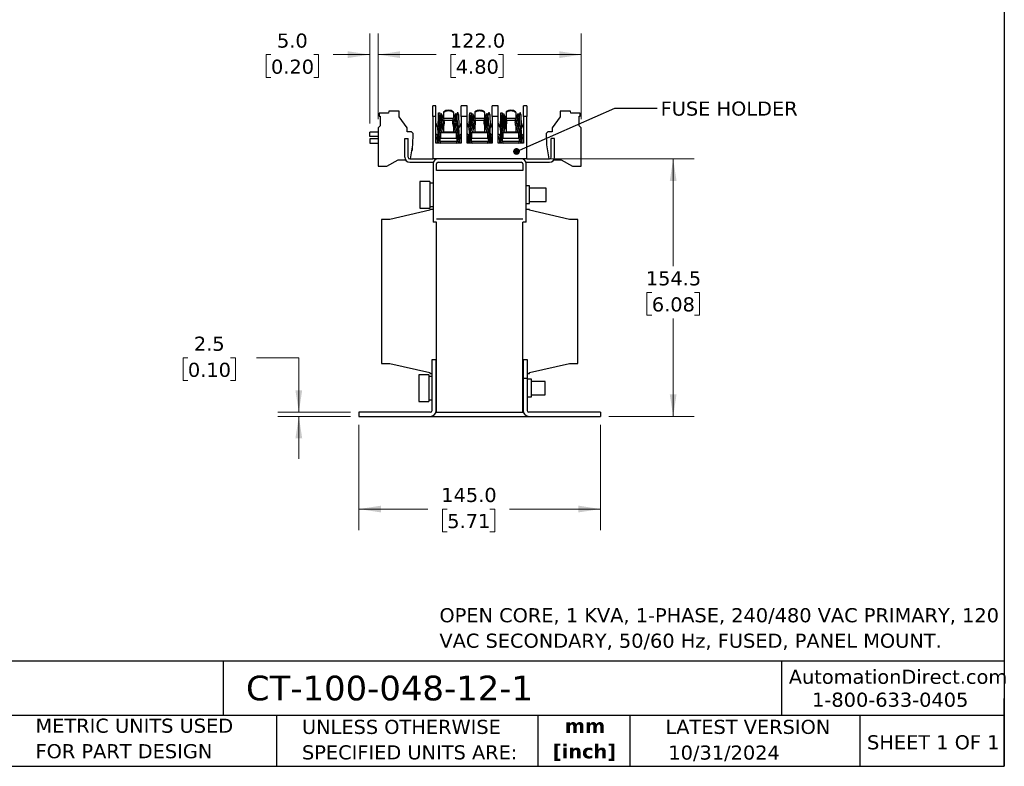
# Model space of a CAD drawing. Header units: millimetres. Extents: x 25 to 1092, y 25 to 838.
# Tile 13 of 20: x 501 to 1092, y 25 to 473. Entities that reach past the tile are written whole.
import ezdxf

# ---------------------------------------------------------------- set-up
doc = ezdxf.new("R2010")
doc.units = ezdxf.units.MM
doc.header["$LTSCALE"] = 4
doc.linetypes.add('SLD-Solid', pattern=[0])
doc.layers.add('TEXT', color=140, linetype='SLD-Solid', lineweight=25)
doc.styles.add('SLDTEXTSTYLE0', font='VERDANA.TTF')
doc.styles.add('SLDTEXTSTYLE1', font='VERDANAB.TTF')
doc.styles.get("Standard").update_dxf_attribs({"font": 'VERDANA.TTF'})
doc.dimstyles.new('SLDDIMSTYLE0', dxfattribs={"dimtxt": 8.632031, "dimasz": 13.208, "dimexe": 0, "dimexo": 0.0625, "dimgap": 2.158008, "dimtad": 0, "dimtih": 1, "dimtoh": 1, "dimrnd": 1e-09, "dimzin": 4, "dimdsep": 46, "dimtxsty": 'SLDTEXTSTYLE0', "dimsah": 1, "dimcen": 0.09, "dimadec": 0, "dimazin": 1, "dimtfac": 1, "dimtofl": 0, "dimtmove": 0, "dimatfit": 3, "dimfxl": 0, "dimfrac": 2, "dimtolj": 1, "dimtzin": 12, "dimarcsym": 0})
doc.dimstyles.new('SLDDIMSTYLE1', dxfattribs={"dimtxt": 8.632031, "dimasz": 13.208, "dimexe": 0, "dimexo": 0.0625, "dimgap": 2.158008, "dimtad": 0, "dimtih": 1, "dimtoh": 1, "dimrnd": 1e-09, "dimzin": 12, "dimdsep": 46, "dimtxsty": 'SLDTEXTSTYLE0', "dimsah": 1, "dimcen": 0.09, "dimadec": 0, "dimazin": 3, "dimtfac": 1, "dimtofl": 0, "dimtmove": 0, "dimatfit": 3, "dimfxl": 0, "dimfrac": 2, "dimtolj": 1, "dimtzin": 12, "dimarcsym": 0})
doc.dimstyles.new('SLDDIMSTYLE2', dxfattribs={"dimtxt": 8.632031, "dimasz": 13.208, "dimexe": 0, "dimexo": 0.0625, "dimgap": 2.158008, "dimtad": 0, "dimtih": 1, "dimtoh": 1, "dimrnd": 1e-09, "dimzin": 12, "dimdsep": 46, "dimtxsty": 'SLDTEXTSTYLE0', "dimsah": 1, "dimcen": 0.09, "dimadec": 0, "dimazin": 3, "dimtfac": 1, "dimtmove": 0, "dimatfit": 0, "dimfxl": 0, "dimfrac": 2, "dimtolj": 1, "dimtzin": 12, "dimarcsym": 0})
doc.dimstyles.new('SLDDIMSTYLE3', dxfattribs={"dimtxt": 8.632031, "dimasz": 13.208, "dimexe": 0, "dimexo": 0.0625, "dimgap": 2.158008, "dimtad": 0, "dimtih": 1, "dimtoh": 1, "dimrnd": 1e-09, "dimzin": 4, "dimdsep": 46, "dimtxsty": 'SLDTEXTSTYLE0', "dimsah": 1, "dimcen": 0.09, "dimadec": 0, "dimazin": 1, "dimtfac": 1, "dimtmove": 0, "dimatfit": 0, "dimfxl": 0, "dimfrac": 2, "dimtolj": 1, "dimtzin": 12, "dimarcsym": 0})
doc.dimstyles.new('SLDDIMSTYLE4', dxfattribs={"dimtxt": 0.18, "dimasz": 4.064, "dimexe": 0, "dimexo": 0.0625, "dimgap": 0, "dimtad": 0, "dimtih": 1, "dimtoh": 1, "dimdec": 0, "dimrnd": 1e-09, "dimzin": 0, "dimdsep": 46, "dimtxsty": 'Standard', "dimblk1": 'DOT', "dimblk2": 'DOT', "dimsah": 1, "dimcen": 0.09, "dimadec": 0, "dimazin": 0, "dimtfac": 4.064, "dimtdec": 0, "dimtofl": 0, "dimtmove": 0, "dimatfit": 3, "dimldrblk": 'DOT', "dimfxl": 0, "dimfrac": 2, "dimtolj": 1, "dimtzin": 0, "dimarcsym": 0})

# ---------------------------------------------------------------- blocks, each defined once
blk = doc.blocks.new('_D_3')
at = {"color": 7, "linetype": 'SLD-Solid', "lineweight": 0}
for p, q in [((704.65, 230.28), (704.65, 167.05)), ((849.65, 230.28), (849.65, 167.05)), ((704.65, 179.75), (745.97, 179.75)), ((757.67, 179.75), (754.77, 179.75)), ((754.77, 179.75), (754.77, 166.03)), ((783.32, 179.75), (786.22, 179.75)), ((786.22, 179.75), (786.22, 166.03)), ((849.65, 179.75), (795.02, 179.75)), ((754.77, 166.03), (757.67, 166.03)), ((786.22, 166.03), (783.32, 166.03))]:
    blk.add_line(p, q, dxfattribs=at)
at = {"color": 7, "linetype": 'SLD-Solid', "lineweight": 18}
for points in [[(704.65, 179.75), (717.86, 177.72), (717.86, 181.78)], [(849.65, 179.75), (836.45, 181.78), (836.45, 177.72)]]:
    blk.add_solid(points, dxfattribs=at)
at = {"color": 7, "linetype": 'SLD-Solid', "lineweight": 18, "char_height": 8.467, "attachment_point": 1, "style": 'SLDTEXTSTYLE0'}
for s, insert in [('145.0', (754.08, 192.44)), ('5.71', (757.67, 176.79))]:
    blk.add_mtext(s, dxfattribs=dict(at, insert=insert))
blk = doc.blocks.new('_D_4')
at = {"color": 7, "linetype": 'SLD-Solid', "lineweight": 0}
for p, q in [((601.92, 270.51), (599.02, 270.51)), ((599.02, 270.51), (599.02, 256.79)), ((627.57, 270.51), (630.47, 270.51)), ((630.47, 270.51), (630.47, 256.79)), ((643.14, 270.51), (668.54, 270.51)), ((668.54, 270.51), (668.54, 237.86)), ((599.02, 256.79), (601.92, 256.79)), ((630.47, 256.79), (627.57, 256.79)), ((699.57, 237.86), (655.84, 237.86)), ((699.57, 235.36), (655.84, 235.36)), ((668.54, 235.36), (668.54, 209.96))]:
    blk.add_line(p, q, dxfattribs=at)
at = {"color": 7, "linetype": 'SLD-Solid', "lineweight": 18}
for points in [[(668.54, 237.86), (670.57, 251.06), (666.5, 251.06)], [(668.54, 235.36), (666.5, 222.15), (670.57, 222.15)]]:
    blk.add_solid(points, dxfattribs=at)
at = {"color": 7, "linetype": 'SLD-Solid', "lineweight": 18, "char_height": 8.467, "attachment_point": 1, "style": 'SLDTEXTSTYLE0'}
for s, insert in [('2.5', (605.51, 283.19)), ('0.10', (601.92, 267.54))]:
    blk.add_mtext(s, dxfattribs=dict(at, insert=insert))
blk = doc.blocks.new('_D_5')
at = {"color": 7, "linetype": 'SLD-Solid', "lineweight": 0}
for p, q in [((807.23, 389.86), (906.04, 389.86)), ((893.34, 389.86), (893.34, 325.41)), ((880.52, 309.76), (877.62, 309.76)), ((877.62, 309.76), (877.62, 296.04)), ((906.17, 309.76), (909.06, 309.76)), ((909.06, 309.76), (909.06, 296.04)), ((877.62, 296.04), (880.52, 296.04)), ((909.06, 296.04), (906.17, 296.04)), ((893.34, 235.36), (893.34, 294.11)), ((854.73, 235.36), (906.04, 235.36))]:
    blk.add_line(p, q, dxfattribs=at)
at = {"color": 7, "linetype": 'SLD-Solid', "lineweight": 18}
for points in [[(893.34, 389.86), (891.31, 376.65), (895.37, 376.65)], [(893.34, 235.36), (895.37, 248.56), (891.31, 248.56)]]:
    blk.add_solid(points, dxfattribs=at)
at = {"color": 7, "linetype": 'SLD-Solid', "lineweight": 18, "char_height": 8.467, "attachment_point": 1, "style": 'SLDTEXTSTYLE0'}
for s, insert in [('154.5', (876.92, 322.44)), ('6.08', (880.52, 306.79))]:
    blk.add_mtext(s, dxfattribs=dict(at, insert=insert))
blk = doc.blocks.new('_D_6')
at = {"color": 7, "linetype": 'SLD-Solid', "lineweight": 0}
for p, q in [((716.15, 413.62), (716.15, 465.1)), ((838.15, 413.62), (838.15, 465.1)), ((716.15, 452.4), (751.1, 452.4)), ((762.8, 452.4), (759.9, 452.4)), ((759.9, 452.4), (759.9, 438.68)), ((788.45, 452.4), (791.35, 452.4)), ((791.35, 452.4), (791.35, 438.68)), ((838.15, 452.4), (800.15, 452.4)), ((759.9, 438.68), (762.8, 438.68)), ((791.35, 438.68), (788.45, 438.68))]:
    blk.add_line(p, q, dxfattribs=at)
at = {"color": 7, "linetype": 'SLD-Solid', "lineweight": 18}
for points in [[(716.15, 452.4), (729.36, 450.37), (729.36, 454.43)], [(838.15, 452.4), (824.95, 454.43), (824.95, 450.37)]]:
    blk.add_solid(points, dxfattribs=at)
at = {"color": 7, "linetype": 'SLD-Solid', "lineweight": 18, "char_height": 8.467, "attachment_point": 1, "style": 'SLDTEXTSTYLE0'}
for s, insert in [('122.0', (759.21, 465.08)), ('4.80', (762.8, 449.43))]:
    blk.add_mtext(s, dxfattribs=dict(at, insert=insert))
blk = doc.blocks.new('_D_7')
at = {"color": 7, "linetype": 'SLD-Solid', "lineweight": 0}
for p, q in [((711.15, 411.01), (711.15, 465.1)), ((716.15, 413.62), (716.15, 465.1)), ((651.83, 452.4), (648.93, 452.4)), ((648.93, 452.4), (648.93, 438.68)), ((677.48, 452.4), (680.38, 452.4)), ((680.38, 452.4), (680.38, 438.68)), ((711.15, 452.4), (689.18, 452.4)), ((716.15, 452.4), (741.55, 452.4)), ((648.93, 438.68), (651.83, 438.68)), ((680.38, 438.68), (677.48, 438.68))]:
    blk.add_line(p, q, dxfattribs=at)
at = {"color": 7, "linetype": 'SLD-Solid', "lineweight": 18}
for points in [[(711.15, 452.4), (697.95, 454.43), (697.95, 450.37)], [(716.15, 452.4), (729.36, 450.37), (729.36, 454.43)]]:
    blk.add_solid(points, dxfattribs=at)
at = {"color": 7, "linetype": 'SLD-Solid', "lineweight": 18, "char_height": 8.467, "attachment_point": 1, "style": 'SLDTEXTSTYLE0'}
for s, insert in [('5.0', (655.42, 465.08)), ('0.20', (651.83, 449.43))]:
    blk.add_mtext(s, dxfattribs=dict(at, insert=insert))
blk = doc.blocks.new('_Dot')
at = {"color": 0, "linetype": 'ByBlock', "lineweight": -2}
blk.add_line((-0.5, 0), (-1, 0), dxfattribs=at)
at = {"color": 0, "linetype": 'ByBlock', "const_width": 0.5}
blk.add_lwpolyline([(-0.25, 0, 1), (0.25, 0, 1)], format="xyb", close=True, dxfattribs=at)

msp = doc.modelspace()

# ---------------------------------------------------------------- linework, layer by layer
for p, q in [((750.845, 421.608), (748.965, 421.608)), ((748.965, 415.258), (748.965, 421.608)), ((750.845, 415.258), (750.845, 421.608)), ((769.585, 421.608), (765.983, 421.608)), ((765.983, 415.258), (765.983, 421.608)), ((769.585, 415.258), (769.585, 421.608)), ((788.325, 421.608), (784.723, 421.608)), ((784.723, 415.258), (784.723, 421.608)), ((788.325, 415.258), (788.325, 421.608)), ((805.493, 421.608), (803.463, 421.608)), ((803.463, 415.258), (803.463, 421.608)), ((805.493, 421.608), (805.493, 415.258)), ((716.758, 417.258), (716.758, 415.404)), ((722.404, 417.258), (716.758, 417.258)), ((716.758, 415.404), (717.354, 415.404)), ((717.354, 415.404), (717.354, 409.744)), ((722.633, 418.558), (722.404, 417.258)), ((728.804, 418.558), (722.633, 418.558)), ((728.804, 415.058), (728.804, 418.558)), ((733.654, 408.503), (728.804, 415.058)), ((750.845, 415.258), (748.965, 415.258)), ((748.965, 415.258), (748.965, 389.858)), ((750.845, 399.383), (750.845, 415.258)), ((752.165, 409.353), (752.386, 415.7)), ((752.512, 414.806), (752.352, 410.236)), ((752.386, 415.7), (752.446, 417.417)), ((752.386, 415.7), (752.512, 414.806)), ((753.199, 415.671), (752.386, 415.7)), ((752.446, 417.417), (753.259, 417.389)), ((752.512, 414.806), (753.011, 414.788)), ((752.851, 410.219), (753.011, 414.788)), ((753.199, 415.671), (752.977, 409.325)), ((753.011, 414.788), (753.199, 415.671)), ((753.259, 417.389), (753.199, 415.671)), ((753.751, 415.665), (753.23, 416.567)), ((753.239, 416.825), (753.824, 417.163)), ((753.824, 417.163), (754.454, 416.072)), ((753.959, 415.422), (754.657, 415.825)), ((755.493, 418.146), (755.493, 417.751)), ((755.493, 417.751), (755.493, 414.401)), ((755.534, 414.302), (761.294, 414.302)), ((761.335, 417.751), (761.335, 418.146)), ((761.335, 417.751), (761.335, 414.401)), ((762.171, 415.825), (762.868, 415.422)), ((762.373, 416.072), (763.003, 417.163)), ((763.003, 417.163), (763.642, 416.794)), ((763.077, 415.665), (763.613, 416.594)), ((763.726, 417.394), (763.6, 416.5)), ((763.6, 416.5), (764.412, 416.528)), ((763.846, 409.469), (763.6, 416.5)), ((764.225, 417.411), (763.726, 417.394)), ((764.412, 416.528), (764.225, 417.411)), ((764.412, 416.528), (764.658, 409.497)), ((765.983, 415.258), (765.983, 399.383)), ((769.585, 415.258), (765.983, 415.258)), ((769.585, 399.383), (769.585, 415.258)), ((770.905, 409.353), (771.126, 415.7)), ((771.252, 414.806), (771.092, 410.236)), ((771.126, 415.7), (771.186, 417.417)), ((771.126, 415.7), (771.252, 414.806)), ((771.939, 415.671), (771.126, 415.7)), ((771.186, 417.417), (771.999, 417.389)), ((771.252, 414.806), (771.751, 414.788)), ((771.591, 410.219), (771.751, 414.788)), ((771.939, 415.671), (771.717, 409.325)), ((771.751, 414.788), (771.939, 415.671)), ((771.999, 417.389), (771.939, 415.671)), ((772.491, 415.665), (771.97, 416.567)), ((771.979, 416.825), (772.564, 417.163)), ((772.564, 417.163), (773.194, 416.072)), ((772.699, 415.422), (773.397, 415.825)), ((774.233, 418.146), (774.233, 417.751)), ((774.233, 417.751), (774.233, 414.401)), ((774.274, 414.302), (780.034, 414.302)), ((780.075, 417.751), (780.075, 418.146)), ((780.075, 417.751), (780.075, 414.401)), ((780.911, 415.825), (781.608, 415.422)), ((781.113, 416.072), (781.743, 417.163)), ((781.743, 417.163), (782.382, 416.794)), ((781.817, 415.665), (782.353, 416.594)), ((782.466, 417.394), (782.34, 416.5)), ((782.34, 416.5), (783.152, 416.528)), ((782.586, 409.469), (782.34, 416.5)), ((782.965, 417.411), (782.466, 417.394)), ((783.152, 416.528), (782.965, 417.411)), ((783.152, 416.528), (783.398, 409.497)), ((784.723, 415.258), (784.723, 399.383)), ((788.325, 415.258), (784.723, 415.258)), ((788.325, 399.383), (788.325, 415.258)), ((789.645, 409.353), (789.866, 415.7)), ((789.992, 414.806), (789.832, 410.236)), ((789.866, 415.7), (789.926, 417.417)), ((789.866, 415.7), (789.992, 414.806)), ((790.679, 415.671), (789.866, 415.7)), ((789.926, 417.417), (790.739, 417.389)), ((789.992, 414.806), (790.491, 414.788)), ((790.331, 410.219), (790.491, 414.788)), ((790.679, 415.671), (790.457, 409.325)), ((790.491, 414.788), (790.679, 415.671)), ((790.739, 417.389), (790.679, 415.671)), ((791.231, 415.665), (790.71, 416.567)), ((790.719, 416.825), (791.304, 417.163)), ((791.304, 417.163), (791.934, 416.072)), ((791.439, 415.422), (792.137, 415.825)), ((792.973, 418.146), (792.973, 417.751)), ((792.973, 417.751), (792.973, 414.401)), ((793.014, 414.302), (798.774, 414.302)), ((798.815, 417.751), (798.815, 418.146)), ((798.815, 417.751), (798.815, 414.401)), ((799.651, 415.825), (800.348, 415.422)), ((799.853, 416.072), (800.483, 417.163)), ((800.483, 417.163), (801.122, 416.794)), ((800.557, 415.665), (801.093, 416.594)), ((801.206, 417.394), (801.08, 416.5)), ((801.08, 416.5), (801.892, 416.528)), ((801.326, 409.469), (801.08, 416.5)), ((801.705, 417.411), (801.206, 417.394)), ((801.892, 416.528), (801.705, 417.411)), ((801.892, 416.528), (802.138, 409.497)), ((803.463, 415.258), (803.463, 399.383)), ((805.493, 415.258), (803.463, 415.258)), ((805.493, 389.858), (805.493, 415.258)), ((825.504, 415.058), (820.654, 408.503)), ((825.504, 418.558), (825.504, 415.058)), ((831.675, 418.558), (825.504, 418.558)), ((831.904, 417.258), (831.675, 418.558)), ((837.55, 417.258), (831.904, 417.258)), ((836.954, 415.404), (837.55, 415.404)), ((836.954, 409.744), (836.954, 415.404)), ((837.55, 415.404), (837.55, 417.258)), ((717.354, 409.744), (716.154, 408.544)), ((716.154, 408.544), (716.154, 385.444)), ((733.654, 406.058), (733.654, 408.503)), ((752.112, 407.83), (752.165, 409.353)), ((752.352, 410.236), (752.165, 409.353)), ((752.165, 409.353), (752.977, 409.325)), ((752.851, 410.219), (752.352, 410.236)), ((752.977, 409.325), (752.851, 410.219)), ((752.977, 409.325), (752.924, 407.802)), ((752.989, 405.487), (753.994, 408.431)), ((754.756, 408.148), (753.819, 405.403)), ((754.018, 408.496), (753.994, 408.431)), ((754.756, 408.148), (754.79, 408.243)), ((754.79, 408.243), (755.512, 409.494)), ((755.493, 409.46), (755.493, 405.864)), ((760.911, 412.924), (755.917, 412.924)), ((761.315, 409.494), (762.043, 408.234)), ((761.335, 409.46), (761.335, 405.864)), ((763.009, 405.403), (762.043, 408.234)), ((762.812, 408.497), (763.839, 405.487)), ((764.658, 409.497), (763.846, 409.469)), ((763.846, 409.469), (764.128, 401.379)), ((764.941, 401.407), (764.658, 409.497)), ((770.852, 407.83), (770.905, 409.353)), ((771.092, 410.236), (770.905, 409.353)), ((770.905, 409.353), (771.717, 409.325)), ((771.591, 410.219), (771.092, 410.236)), ((771.717, 409.325), (771.591, 410.219)), ((771.717, 409.325), (771.664, 407.802)), ((771.729, 405.487), (772.734, 408.431)), ((773.496, 408.148), (772.559, 405.403)), ((772.758, 408.496), (772.734, 408.431)), ((773.496, 408.148), (773.53, 408.243)), ((773.53, 408.243), (774.252, 409.494)), ((774.233, 409.46), (774.233, 405.864)), ((779.651, 412.924), (774.657, 412.924)), ((780.055, 409.494), (780.783, 408.234)), ((780.075, 409.46), (780.075, 405.864)), ((781.749, 405.403), (780.783, 408.234)), ((780.877, 409.641), (780.868, 409.623)), ((781.552, 408.497), (782.579, 405.487)), ((783.398, 409.497), (782.586, 409.469)), ((782.586, 409.469), (782.868, 401.379)), ((783.681, 401.407), (783.398, 409.497)), ((789.592, 407.83), (789.645, 409.353)), ((789.832, 410.236), (789.645, 409.353)), ((789.645, 409.353), (790.457, 409.325)), ((790.331, 410.219), (789.832, 410.236)), ((790.457, 409.325), (790.331, 410.219)), ((790.457, 409.325), (790.404, 407.802)), ((790.469, 405.487), (791.474, 408.431)), ((792.236, 408.148), (791.299, 405.403)), ((791.498, 408.496), (791.474, 408.431)), ((792.236, 408.148), (792.27, 408.243)), ((792.27, 408.243), (792.992, 409.494)), ((792.973, 409.46), (792.973, 405.864)), ((798.391, 412.924), (793.397, 412.924)), ((798.795, 409.494), (799.523, 408.234)), ((798.815, 409.46), (798.815, 405.864)), ((800.489, 405.403), (799.523, 408.234)), ((799.617, 409.641), (799.608, 409.623)), ((800.292, 408.497), (801.319, 405.487)), ((802.138, 409.497), (801.326, 409.469)), ((801.326, 409.469), (801.608, 401.379)), ((802.421, 401.407), (802.138, 409.497)), ((803.463, 411.267), (802.925, 409.51)), ((820.654, 408.503), (820.654, 406.058)), ((838.154, 408.544), (836.954, 409.744)), ((838.154, 385.444), (838.154, 408.544)), ((711.154, 403.334), (711.154, 405.934)), ((716.154, 405.934), (711.154, 405.934)), ((716.154, 403.334), (711.154, 403.334)), ((736.154, 406.058), (733.654, 406.058)), ((737.137, 405.075), (736.154, 406.058)), ((737.017, 398.192), (737.137, 405.075)), ((751.275, 404.682), (750.845, 404.49)), ((751.646, 401.923), (750.845, 403.717)), ((751.275, 404.682), (751.949, 403.174)), ((752.085, 407.069), (751.887, 401.407)), ((752.085, 407.069), (752.112, 407.83)), ((752.897, 407.041), (752.085, 407.069)), ((752.924, 407.802), (752.112, 407.83)), ((752.7, 401.379), (752.897, 407.041)), ((752.787, 402.38), (752.726, 402.147)), ((753.588, 404.726), (752.787, 402.38)), ((752.826, 405.011), (752.989, 405.487)), ((752.924, 407.802), (752.897, 407.041)), ((752.989, 405.487), (753.588, 405.283)), ((753.194, 402.101), (753.194, 400.704)), ((753.194, 402.101), (753.205, 402.101)), ((763.623, 402.101), (753.205, 402.101)), ((753.205, 402.101), (753.205, 400.39)), ((753.588, 405.403), (753.588, 402.101)), ((763.24, 405.403), (753.588, 405.403)), ((754.105, 406.241), (754.225, 406.149)), ((755.507, 405.478), (754.111, 406.26)), ((754.225, 406.149), (754.229, 405.403)), ((761.335, 405.864), (755.493, 405.864)), ((755.493, 405.864), (755.493, 405.403)), ((762.716, 406.26), (761.321, 405.478)), ((761.335, 405.403), (761.335, 405.864)), ((762.603, 406.149), (762.599, 405.403)), ((762.603, 406.149), (762.723, 406.241)), ((763.24, 405.283), (763.839, 405.487)), ((763.24, 402.101), (763.24, 405.403)), ((764.04, 402.38), (763.24, 404.726)), ((763.623, 400.39), (763.623, 402.101)), ((763.839, 405.487), (764.001, 405.011)), ((765.572, 404.673), (764.881, 403.124)), ((765.983, 403.625), (765.223, 401.923)), ((765.572, 404.673), (765.983, 404.49)), ((770.015, 404.682), (769.585, 404.49)), ((770.386, 401.923), (769.585, 403.717)), ((770.015, 404.682), (770.689, 403.174)), ((770.825, 407.069), (770.627, 401.407)), ((770.825, 407.069), (770.852, 407.83)), ((771.637, 407.041), (770.825, 407.069)), ((771.664, 407.802), (770.852, 407.83)), ((771.44, 401.379), (771.637, 407.041)), ((771.527, 402.38), (771.466, 402.147)), ((772.328, 404.726), (771.527, 402.38)), ((771.566, 405.011), (771.729, 405.487)), ((771.664, 407.802), (771.637, 407.041)), ((771.729, 405.487), (772.328, 405.283)), ((771.934, 402.101), (771.934, 400.704)), ((771.934, 402.101), (771.945, 402.101)), ((771.945, 402.101), (771.945, 400.39)), ((782.363, 402.101), (771.945, 402.101)), ((772.328, 405.403), (772.328, 402.101)), ((781.98, 405.403), (772.328, 405.403)), ((772.846, 406.243), (772.965, 406.149)), ((774.247, 405.478), (772.851, 406.26)), ((772.965, 406.149), (772.969, 405.403)), ((780.075, 405.864), (774.233, 405.864)), ((774.233, 405.864), (774.233, 405.403)), ((781.456, 406.26), (780.061, 405.478)), ((780.075, 405.403), (780.075, 405.864)), ((781.343, 406.149), (781.339, 405.403)), ((781.343, 406.149), (781.463, 406.241)), ((781.98, 405.283), (782.579, 405.487)), ((781.98, 402.101), (781.98, 405.403)), ((782.78, 402.38), (781.98, 404.726)), ((782.363, 400.39), (782.363, 402.101)), ((782.579, 405.487), (782.741, 405.011)), ((783.621, 403.124), (784.312, 404.673)), ((784.723, 403.625), (783.963, 401.923)), ((784.723, 404.49), (784.312, 404.673)), ((788.755, 404.682), (788.325, 404.49)), ((789.126, 401.923), (788.325, 403.717)), ((788.755, 404.682), (789.429, 403.174)), ((789.565, 407.069), (789.367, 401.407)), ((789.565, 407.069), (789.592, 407.83)), ((790.377, 407.041), (789.565, 407.069)), ((790.404, 407.802), (789.592, 407.83)), ((790.18, 401.379), (790.377, 407.041)), ((790.267, 402.38), (790.206, 402.147)), ((791.068, 404.726), (790.267, 402.38)), ((790.306, 405.011), (790.469, 405.487)), ((790.404, 407.802), (790.377, 407.041)), ((790.469, 405.487), (791.068, 405.283)), ((790.674, 402.101), (790.674, 400.704)), ((790.674, 402.101), (790.685, 402.101)), ((790.685, 402.101), (790.685, 400.39)), ((801.103, 402.101), (790.685, 402.101)), ((791.068, 405.403), (791.068, 402.101)), ((800.72, 405.403), (791.068, 405.403)), ((791.585, 406.241), (791.705, 406.149)), ((792.987, 405.478), (791.591, 406.26)), ((791.705, 406.149), (791.709, 405.403)), ((798.815, 405.864), (792.973, 405.864)), ((792.973, 405.864), (792.973, 405.403)), ((800.196, 406.262), (798.801, 405.478)), ((798.815, 405.403), (798.815, 405.864)), ((800.079, 405.403), (800.083, 406.149)), ((800.083, 406.149), (800.202, 406.243)), ((800.72, 405.283), (801.319, 405.487)), ((800.72, 402.101), (800.72, 405.403)), ((801.52, 402.38), (800.72, 404.726)), ((801.103, 400.39), (801.103, 402.101)), ((801.319, 405.487), (801.481, 405.011)), ((803.052, 404.673), (802.361, 403.124)), ((803.463, 403.625), (802.703, 401.923)), ((803.052, 404.673), (803.463, 404.49)), ((818.154, 406.058), (817.171, 405.075)), ((817.171, 405.075), (817.291, 398.192)), ((820.654, 406.058), (818.154, 406.058)), ((711.154, 401.934), (711.154, 399.334)), ((716.154, 401.934), (711.154, 401.934)), ((711.154, 399.334), (716.154, 399.334)), ((732.154, 390.858), (732.154, 402.058)), ((732.154, 402.058), (734.154, 402.058)), ((734.154, 390.858), (734.154, 402.058)), ((735.547, 389.858), (737.017, 398.192)), ((736.854, 395.058), (736.854, 397.27)), ((750.845, 401.923), (751.757, 401.923)), ((765.983, 399.383), (750.845, 399.383)), ((751.779, 399.383), (751.757, 401.923)), ((751.813, 401.923), (751.757, 401.923)), ((751.835, 399.383), (751.813, 401.923)), ((751.887, 401.384), (751.816, 401.541)), ((752.703, 401.485), (752.842, 401.173)), ((753.194, 400.704), (753.196, 400.704)), ((762.986, 400.196), (753.842, 400.196)), ((764.126, 401.435), (764.019, 401.195)), ((764.128, 401.379), (764.129, 401.339)), ((765.011, 401.447), (764.941, 401.292)), ((765.015, 401.923), (764.993, 399.383)), ((765.015, 401.923), (765.07, 401.923)), ((765.07, 401.923), (765.049, 399.383)), ((765.983, 401.923), (765.07, 401.923)), ((769.585, 401.923), (770.497, 401.923)), ((784.723, 399.383), (769.585, 399.383)), ((770.519, 399.383), (770.497, 401.923)), ((770.553, 401.923), (770.497, 401.923)), ((770.575, 399.383), (770.553, 401.923)), ((770.627, 401.384), (770.556, 401.541)), ((771.443, 401.485), (771.582, 401.173)), ((771.934, 400.704), (771.936, 400.704)), ((781.726, 400.196), (772.582, 400.196)), ((782.759, 401.195), (782.866, 401.435)), ((782.868, 401.379), (782.869, 401.339)), ((783.751, 401.447), (783.681, 401.292)), ((783.682, 401.339), (783.681, 401.407)), ((783.755, 401.923), (783.733, 399.383)), ((783.755, 401.923), (783.81, 401.923)), ((783.81, 401.923), (783.789, 399.383)), ((784.723, 401.923), (783.81, 401.923)), ((788.325, 401.923), (789.237, 401.923)), ((803.463, 399.383), (788.325, 399.383)), ((789.259, 399.383), (789.237, 401.923)), ((789.293, 401.923), (789.237, 401.923)), ((789.315, 399.383), (789.293, 401.923)), ((789.367, 401.384), (789.296, 401.541)), ((790.183, 401.485), (790.322, 401.173)), ((790.674, 400.704), (790.676, 400.704)), ((800.466, 400.196), (791.322, 400.196)), ((801.606, 401.435), (801.499, 401.195)), ((801.608, 401.379), (801.609, 401.339)), ((802.491, 401.447), (802.421, 401.292)), ((802.495, 401.923), (802.473, 399.383)), ((802.495, 401.923), (802.55, 401.923)), ((802.55, 401.923), (802.529, 399.383)), ((803.463, 401.923), (802.55, 401.923)), ((817.291, 398.192), (818.761, 389.858)), ((820.154, 390.858), (820.154, 402.058)), ((822.154, 402.058), (820.154, 402.058)), ((822.154, 390.858), (822.154, 402.058)), ((736.464, 395.058), (736.854, 395.058)), ((716.154, 385.444), (721.454, 385.444)), ((721.454, 385.444), (728.233, 389.358)), ((728.233, 389.358), (732.556, 389.358)), ((735.154, 389.858), (748.965, 389.858)), ((735.154, 387.858), (749.325, 387.858)), ((752.154, 389.858), (748.965, 389.858)), ((749.154, 386.858), (749.154, 351.858)), ((751.154, 382.858), (751.154, 386.858)), ((802.154, 389.858), (752.154, 389.858)), ((752.154, 387.858), (802.154, 387.858)), ((805.493, 389.858), (802.154, 389.858)), ((803.154, 386.858), (803.154, 382.858)), ((804.982, 387.858), (819.154, 387.858)), ((805.154, 351.858), (805.154, 386.858)), ((805.493, 389.858), (819.154, 389.858)), ((821.752, 389.358), (826.075, 389.358)), ((826.075, 389.358), (832.854, 385.444)), ((832.854, 385.444), (838.154, 385.444)), ((803.154, 382.858), (751.154, 382.858)), ((747.154, 376.358), (741.154, 376.358)), ((741.154, 376.358), (741.154, 360.358)), ((747.154, 376.358), (747.154, 360.358)), ((749.154, 375.358), (747.154, 375.358)), ((807.154, 373.608), (805.154, 373.608)), ((807.154, 363.108), (807.154, 373.608)), ((817.154, 372.358), (807.154, 372.358)), ((817.154, 364.358), (817.154, 372.358)), ((747.154, 361.358), (749.154, 361.358)), ((805.154, 363.108), (807.154, 363.108)), ((807.154, 364.358), (817.154, 364.358)), ((747.154, 359.057), (723.154, 353.557)), ((741.154, 360.358), (747.154, 360.358)), ((747.154, 359.557), (747.154, 359.057)), ((749.154, 359.557), (747.154, 359.557)), ((807.154, 359.557), (805.154, 359.557)), ((807.154, 359.057), (807.154, 359.557)), ((831.154, 353.557), (807.154, 359.057)), ((718.154, 353.557), (718.154, 267.157)), ((723.154, 353.557), (718.154, 353.557)), ((751.154, 351.858), (749.154, 351.858)), ((751.154, 353.858), (803.154, 353.858)), ((751.154, 353.857), (751.154, 353.858)), ((751.154, 353.857), (803.154, 353.857)), ((751.154, 237.857), (751.154, 351.858)), ((803.154, 353.857), (803.154, 353.858)), ((805.154, 351.858), (803.154, 351.858)), ((803.154, 237.857), (803.154, 351.858)), ((836.154, 353.557), (831.154, 353.557)), ((836.154, 267.157), (836.154, 353.557)), ((718.154, 267.157), (723.154, 267.157)), ((723.154, 267.157), (747.154, 261.657)), ((748.554, 238.857), (748.554, 269.457)), ((748.554, 269.457), (751.054, 269.457)), ((751.054, 238.857), (751.054, 269.457)), ((803.254, 269.457), (803.254, 258.287)), ((803.254, 269.457), (805.754, 269.457)), ((805.754, 269.457), (805.754, 258.287)), ((807.154, 261.657), (831.154, 267.157)), ((831.154, 267.157), (836.154, 267.157)), ((746.554, 260.357), (740.554, 260.357)), ((740.554, 260.357), (740.554, 244.357)), ((746.554, 260.357), (746.554, 244.357)), ((747.154, 261.657), (747.154, 261.157)), ((747.154, 261.157), (748.554, 261.157)), ((751.054, 261.157), (751.154, 261.157)), ((803.154, 261.157), (803.254, 261.157)), ((805.754, 261.157), (807.154, 261.157)), ((807.154, 261.157), (807.154, 261.657)), ((748.554, 259.357), (746.554, 259.357)), ((751.154, 257.357), (751.054, 257.357)), ((803.254, 256.357), (803.154, 256.357)), ((803.254, 258.287), (803.254, 238.857)), ((803.254, 258.287), (805.754, 258.287)), ((805.754, 258.287), (805.754, 238.857)), ((808.254, 257.607), (805.754, 257.607)), ((808.254, 252.357), (808.254, 257.607)), ((816.554, 256.357), (808.254, 256.357)), ((816.554, 248.357), (816.554, 256.357)), ((803.154, 248.357), (803.254, 248.357)), ((808.254, 247.107), (808.254, 252.357)), ((808.254, 248.357), (816.554, 248.357)), ((740.554, 244.357), (746.554, 244.357)), ((746.554, 245.357), (748.554, 245.357)), ((751.054, 247.357), (751.154, 247.357)), ((805.754, 247.107), (808.254, 247.107)), ((704.654, 237.857), (704.654, 235.357)), ((747.554, 237.857), (704.654, 237.857)), ((751.154, 237.857), (750.908, 237.857)), ((751.154, 237.857), (803.154, 237.857)), ((803.4, 237.857), (803.154, 237.857)), ((849.654, 237.857), (806.754, 237.857)), ((849.654, 237.857), (849.654, 235.357)), ((704.654, 235.357), (747.554, 235.357)), ((747.554, 235.357), (806.754, 235.357)), ((806.754, 235.357), (849.654, 235.357))]:
    msp.add_line(p, q)
for centre, radius, start, end in [((758.414, 411.829), 5.131, 150.680285, 209.319715), ((753.055, 414.839), 1.016, 0, 30), ((753.055, 414.839), 1.016, 330.680285, 0), ((749.645, 411.924), 5.554, 0, 39.036399), ((758.414, 411.829), 4.318, 150.680285, 209.319715), ((753.055, 414.839), 1.829, 330.680285, 337.285544), ((749.645, 411.924), 6.351, 0, 37.895466), ((758.327, 413.825), 5.167, 89.031147, 123.25657), ((758.327, 413.43), 5.167, 89.031147, 123.25657), ((758.501, 413.825), 5.167, 56.74343, 90.968853), ((758.501, 413.43), 5.167, 56.74343, 90.968853), ((767.183, 411.924), 6.351, 142.104534, 202.498494), ((767.183, 411.924), 5.554, 140.963601, 218.098801), ((763.773, 414.839), 1.829, 202.714456, 209.319715), ((758.414, 411.829), 4.318, 0, 29.319715), ((763.773, 414.839), 1.016, 150, 209.319715), ((758.414, 411.829), 5.131, 0, 29.319715), ((777.154, 411.829), 5.131, 150.680285, 209.319715), ((771.795, 414.839), 1.016, 0, 30), ((771.795, 414.839), 1.016, 330.680285, 0), ((768.385, 411.924), 5.554, 0, 39.036399), ((777.154, 411.829), 4.318, 150.680285, 209.319715), ((771.795, 414.839), 1.829, 330.680285, 337.285544), ((768.385, 411.924), 6.351, 0, 37.895466), ((777.067, 413.825), 5.167, 89.031147, 123.25657), ((777.067, 413.43), 5.167, 89.031147, 123.25657), ((777.241, 413.825), 5.167, 56.74343, 90.968853), ((777.241, 413.43), 5.167, 56.74343, 90.968853), ((785.923, 411.924), 6.351, 142.104534, 202.498494), ((785.923, 411.924), 5.554, 140.963601, 218.098801), ((782.513, 414.839), 1.829, 202.714456, 209.319715), ((777.154, 411.829), 4.318, 0, 29.319715), ((782.513, 414.839), 1.016, 150, 209.319715), ((777.154, 411.829), 5.131, 0, 29.319715), ((795.894, 411.829), 5.131, 150.680285, 209.319715), ((790.535, 414.839), 1.016, 0, 30), ((790.535, 414.839), 1.016, 330.680285, 0), ((787.125, 411.924), 5.554, 0, 39.036399), ((795.894, 411.829), 4.318, 150.680285, 209.319715), ((790.535, 414.839), 1.829, 330.680285, 337.285544), ((787.125, 411.924), 6.351, 0, 37.895466), ((795.807, 413.825), 5.167, 89.031147, 123.25657), ((795.807, 413.43), 5.167, 89.031147, 123.25657), ((795.981, 413.825), 5.167, 56.74343, 90.968853), ((795.981, 413.43), 5.167, 56.74343, 90.968853), ((804.663, 411.924), 6.351, 142.104534, 202.498494), ((804.663, 411.924), 5.554, 140.963601, 218.098801), ((801.253, 414.839), 1.829, 202.714456, 209.319715), ((795.894, 411.829), 4.318, 0, 29.319715), ((801.253, 414.839), 1.016, 150, 209.319715), ((795.894, 411.829), 5.131, 0, 29.319715), ((753.055, 408.819), 1.016, 0, 29.319715), ((749.645, 411.924), 5.554, 321.904611, 0), ((753.055, 408.819), 1.016, 341.803038, 0), ((749.645, 411.924), 6.351, 337.501506, 0), ((758.414, 411.829), 4.318, 329.558277, 0), ((763.773, 408.825), 1.016, 146.680148, 198.842607), ((758.414, 411.829), 5.131, 331.532271, 0), ((771.795, 408.819), 1.016, 0, 29.319715), ((768.385, 411.924), 5.554, 321.904611, 0), ((771.795, 408.819), 1.016, 341.803038, 0), ((768.385, 411.924), 6.351, 337.501506, 0), ((777.154, 411.829), 4.318, 329.558277, 0), ((782.513, 408.825), 1.016, 146.680148, 198.842607), ((777.154, 411.829), 5.131, 331.532271, 0), ((790.535, 408.819), 1.016, 0, 29.319715), ((787.125, 411.924), 5.554, 321.904611, 0), ((790.535, 408.819), 1.016, 341.803038, 0), ((787.125, 411.924), 6.351, 337.501506, 0), ((795.894, 411.829), 4.318, 329.558277, 0), ((801.253, 408.825), 1.016, 146.680148, 198.842607), ((795.894, 411.829), 5.131, 331.532271, 0), ((762.478, 401.847), 1.651, 10.477335, 18.842607), ((781.218, 401.847), 1.651, 10.477335, 18.842607), ((799.958, 401.847), 1.651, 10.477335, 18.842607), ((753.842, 401.339), 1.956, 178, 270), ((753.842, 401.339), 1.143, 178, 270), ((754.35, 401.847), 1.651, 186.477335, 204.065299), ((754.35, 401.847), 1.651, 204.065299, 225.544399), ((762.986, 401.339), 1.956, 270, 0), ((762.986, 401.339), 1.143, 270, 0), ((762.478, 401.847), 1.651, 313.904644, 353.522665), ((762.478, 401.884), 1.688, 312.704989, 335.934701), ((762.986, 401.339), 1.956, 0, 2), ((772.582, 401.339), 1.956, 178, 270), ((772.582, 401.339), 1.143, 178, 270), ((773.09, 401.847), 1.651, 186.477335, 204.065299), ((773.09, 401.847), 1.651, 204.065299, 226.095356), ((781.726, 401.339), 1.956, 270, 0), ((781.726, 401.339), 1.143, 270, 0), ((781.218, 401.847), 1.651, 313.904644, 353.522665), ((781.218, 401.884), 1.688, 312.704989, 335.934701), ((791.322, 401.339), 1.956, 178, 270), ((791.322, 401.339), 1.143, 178, 270), ((791.83, 401.847), 1.651, 186.477335, 204.065299), ((791.83, 401.847), 1.651, 204.065299, 225.544542), ((800.466, 401.339), 1.956, 270, 0), ((800.466, 401.339), 1.143, 270, 0), ((799.958, 401.847), 1.651, 313.904644, 353.522665), ((799.958, 401.884), 1.688, 312.704989, 335.934701), ((800.466, 401.339), 1.956, 0, 2), ((735.154, 390.858), 3, 180, 270), ((735.154, 390.858), 1, 180, 270), ((819.154, 390.858), 1, 270, 0), ((819.154, 390.858), 3, 270, 0), ((752.154, 386.858), 3, 90, 180), ((752.154, 386.858), 1, 90, 180), ((802.154, 386.858), 3, 0, 90), ((802.154, 386.858), 1, 0, 90), ((747.554, 238.857), 1, 270, 0), ((747.554, 238.857), 3.5, 270, 0), ((806.754, 238.857), 3.5, 180, 270), ((806.754, 238.857), 1, 180, 270)]:
    msp.add_arc(centre, radius, start, end)
for points, knots in [([(753.751, 415.665), (753.786, 415.625), (753.858, 415.546), (753.925, 415.464), (753.959, 415.422)], [0, 0, 0, 0, 0.4993314, 1, 1, 1, 1]), ([(754.657, 415.825), (754.624, 415.867), (754.558, 415.95), (754.489, 416.031), (754.454, 416.072)], [0, 0, 0, 0, 0.4998303, 1, 1, 1, 1]), ([(762.373, 416.072), (762.339, 416.031), (762.27, 415.95), (762.204, 415.867), (762.171, 415.825)], [0, 0, 0, 0, 0.4994908, 1, 1, 1, 1]), ([(762.868, 415.422), (762.902, 415.464), (762.97, 415.546), (763.042, 415.625), (763.077, 415.665)], [0, 0, 0, 0, 0.5006686, 1, 1, 1, 1]), ([(772.491, 415.665), (772.526, 415.625), (772.598, 415.546), (772.665, 415.464), (772.699, 415.422)], [0, 0, 0, 0, 0.49933141, 1, 1, 1, 1]), ([(773.397, 415.825), (773.364, 415.867), (773.298, 415.95), (773.229, 416.031), (773.194, 416.072)], [0, 0, 0, 0, 0.4998303, 1, 1, 1, 1]), ([(781.113, 416.072), (781.079, 416.031), (781.01, 415.95), (780.944, 415.867), (780.911, 415.825)], [0, 0, 0, 0, 0.4994908, 1, 1, 1, 1]), ([(781.608, 415.422), (781.642, 415.464), (781.71, 415.546), (781.782, 415.625), (781.817, 415.665)], [0, 0, 0, 0, 0.5006686, 1, 1, 1, 1]), ([(791.231, 415.665), (791.266, 415.625), (791.338, 415.546), (791.405, 415.464), (791.439, 415.422)], [0, 0, 0, 0, 0.49933141, 1, 1, 1, 1]), ([(792.137, 415.825), (792.104, 415.867), (792.038, 415.95), (791.969, 416.031), (791.934, 416.072)], [0, 0, 0, 0, 0.4998303, 1, 1, 1, 1]), ([(799.853, 416.072), (799.819, 416.031), (799.75, 415.95), (799.684, 415.867), (799.651, 415.825)], [0, 0, 0, 0, 0.49949077, 1, 1, 1, 1]), ([(800.348, 415.422), (800.382, 415.464), (800.45, 415.546), (800.522, 415.625), (800.557, 415.665)], [0, 0, 0, 0, 0.5006686, 1, 1, 1, 1]), ([(750.845, 411.264), (750.995, 410.631), (751.252, 409.542), (751.867, 408.612), (752.125, 408.223)], [0, 0, 0, 0, 0.5809119, 1, 1, 1, 1]), ([(764.703, 408.223), (764.96, 408.612), (765.576, 409.542), (765.833, 410.631), (765.983, 411.264)], [0, 0, 0, 0, 0.419062, 1, 1, 1, 1]), ([(769.585, 411.264), (769.721, 410.689), (769.979, 409.591), (770.579, 408.638), (770.864, 408.184)], [0, 0, 0, 0, 0.5243029, 1, 1, 1, 1]), ([(783.443, 408.223), (783.7, 408.612), (784.316, 409.542), (784.573, 410.631), (784.723, 411.264)], [0, 0, 0, 0, 0.41906202, 1, 1, 1, 1]), ([(788.325, 411.264), (788.475, 410.631), (788.732, 409.542), (789.347, 408.612), (789.605, 408.223)], [0, 0, 0, 0, 0.5809119, 1, 1, 1, 1]), ([(802.184, 408.184), (802.469, 408.638), (803.069, 409.591), (803.327, 410.688), (803.463, 411.264)], [0, 0, 0, 0, 0.4757117, 1, 1, 1, 1]), ([(752.906, 407.279), (753.017, 407.142), (753.171, 406.95), (753.369, 406.805), (753.425, 406.765)], [0, 0, 0, 0, 0.7171647, 1, 1, 1, 1]), ([(755.507, 405.478), (755.455, 405.499), (755.352, 405.542), (755.204, 405.609), (755.061, 405.676), (754.925, 405.744), (754.763, 405.829), (754.582, 405.929), (754.39, 406.043), (754.28, 406.114), (754.225, 406.149)], [0, 0, 0, 0, 0.0990238, 0.1977526, 0.296316, 0.3948439, 0.4934667, 0.665086, 0.8336869, 1, 1, 1, 1]), ([(762.603, 406.149), (762.571, 406.128), (762.506, 406.086), (762.399, 406.02), (762.285, 405.952), (762.163, 405.883), (762.007, 405.798), (761.814, 405.698), (761.578, 405.586), (761.407, 405.514), (761.321, 405.478)], [0, 0, 0, 0, 0.0995391, 0.199808, 0.3009689, 0.4031794, 0.5065926, 0.6708434, 0.8351117, 1, 1, 1, 1]), ([(763.403, 406.765), (763.459, 406.805), (763.657, 406.95), (763.811, 407.142), (763.922, 407.279)], [0, 0, 0, 0, 0.2827556, 1, 1, 1, 1]), ([(771.645, 407.271), (771.718, 407.18), (771.869, 406.99), (772.066, 406.849), (772.169, 406.776)], [0, 0, 0, 0, 0.4822073, 1, 1, 1, 1]), ([(774.247, 405.478), (774.195, 405.499), (774.092, 405.542), (773.944, 405.609), (773.801, 405.676), (773.665, 405.744), (773.503, 405.829), (773.322, 405.929), (773.13, 406.043), (773.02, 406.114), (772.965, 406.149)], [0, 0, 0, 0, 0.0990238, 0.1977526, 0.296316, 0.3948439, 0.4934667, 0.665086, 0.8336869, 1, 1, 1, 1]), ([(781.343, 406.149), (781.311, 406.128), (781.246, 406.086), (781.139, 406.02), (781.025, 405.952), (780.903, 405.883), (780.747, 405.798), (780.554, 405.698), (780.318, 405.586), (780.147, 405.514), (780.061, 405.478)], [0, 0, 0, 0, 0.0995391, 0.199808, 0.3009689, 0.4031794, 0.5065926, 0.6708434, 0.8351117, 1, 1, 1, 1]), ([(782.143, 406.765), (782.199, 406.805), (782.397, 406.95), (782.551, 407.142), (782.662, 407.279)], [0, 0, 0, 0, 0.2827556, 1, 1, 1, 1]), ([(790.386, 407.279), (790.497, 407.142), (790.651, 406.95), (790.849, 406.805), (790.905, 406.765)], [0, 0, 0, 0, 0.7171647, 1, 1, 1, 1]), ([(792.987, 405.478), (792.935, 405.499), (792.832, 405.542), (792.684, 405.609), (792.541, 405.676), (792.405, 405.744), (792.243, 405.829), (792.062, 405.929), (791.87, 406.043), (791.76, 406.114), (791.705, 406.149)], [0, 0, 0, 0, 0.0990238, 0.1977526, 0.296316, 0.3948439, 0.4934667, 0.665086, 0.8336869, 1, 1, 1, 1]), ([(800.083, 406.149), (800.051, 406.128), (799.986, 406.086), (799.879, 406.02), (799.765, 405.952), (799.643, 405.883), (799.487, 405.798), (799.294, 405.698), (799.058, 405.586), (798.887, 405.514), (798.801, 405.478)], [0, 0, 0, 0, 0.0995393, 0.1998084, 0.3009694, 0.4031801, 0.5065934, 0.6708549, 0.8351229, 1, 1, 1, 1]), ([(800.879, 406.776), (800.982, 406.849), (801.179, 406.99), (801.33, 407.18), (801.402, 407.271)], [0, 0, 0, 0, 0.51786719, 1, 1, 1, 1])]:
    msp.add_open_spline(points, degree=3, knots=knots)
for points in [[(769.585, 411.264), (769.585, 411.265), (769.585, 411.266), (769.585, 411.267)], [(788.325, 411.264), (788.325, 411.265), (788.325, 411.266), (788.325, 411.267)]]:
    msp.add_open_spline(points, degree=3)
at = {"layer": 'TEXT'}
for p, q in [((1092.2, 838.2), (1092.2, 25.4)), ((1092.2, 88.504), (25.4, 88.504)), ((623.036, 88.504), (623.036, 55.88)), ((958.302, 88.504), (958.302, 55.88)), ((1092.2, 25.4), (1092.2, 66.04)), ((1092.2, 55.88), (25.4, 55.88)), ((655.121, 55.88), (655.121, 25.4)), ((812.097, 55.88), (812.097, 25.4)), ((867.248, 55.88), (867.248, 25.4)), ((1005.395, 55.88), (1005.395, 25.4)), ((25.4, 25.4), (1092.2, 25.4))]:
    msp.add_line(p, q, dxfattribs=at)

# ---------------------------------------------------------------- texts
at = {"color": 7, "linetype": 'Continuous', "lineweight": 0, "char_height": 8.46667, "attachment_point": 1, "style": 'SLDTEXTSTYLE0'}
for s, insert in [('FUSE HOLDER', (885.811, 424.283)), ('OPEN CORE, 1 KVA, 1-PHASE, 240/480 VAC PRIMARY, 120 ', (752.976, 120.28)), ('VAC SECONDARY, 50/60 Hz, FUSED, PANEL MOUNT.', (752.976, 104.991))]:
    msp.add_mtext(s, dxfattribs=dict(at, insert=insert))
at = {"color": 179, "linetype": 'SLD-Solid', "lineweight": 18, "char_height": 8.46667, "attachment_point": 1, "style": 'SLDTEXTSTYLE0'}
for s, insert in [('AutomationDirect.com', (962.78, 83.346)), ('1-800-633-0405', (976.766, 69.588))]:
    msp.add_mtext(s, dxfattribs=dict(at, insert=insert))
at = {"layer": 'TEXT'}
for s, insert, char_height, attachment_point, style in [('CT-100-048-12-1', (636.831, 79.778), 14.81667, 1, 'SLDTEXTSTYLE0'), ('METRIC UNITS USED ', (510.417, 53.984), 8.46667, 1, 'SLDTEXTSTYLE0'), ('UNLESS OTHERWISE ', (670.432, 53.285), 8.46667, 1, 'SLDTEXTSTYLE0'), ('LATEST VERSION', (938.209, 53.296), 8.46667, 2, 'SLDTEXTSTYLE0'), ('mm', (840.395, 53.916), 8.4667, 2, 'SLDTEXTSTYLE1'), ('SHEET 1 OF 1', (1009.765, 44.045), 8.46667, 1, 'SLDTEXTSTYLE0'), ('FOR PART DESIGN', (510.417, 38.695), 8.46667, 1, 'SLDTEXTSTYLE0'), ('SPECIFIED UNITS ARE:', (670.432, 37.996), 8.46667, 1, 'SLDTEXTSTYLE0'), ('[inch]', (840.06, 38.628), 8.4667, 2, 'SLDTEXTSTYLE1'), ('10/31/2024', (890.451, 37.873), 8.4667, 1, 'SLDTEXTSTYLE0')]:
    msp.add_mtext(s, dxfattribs=dict(at, insert=insert, char_height=char_height, attachment_point=attachment_point, style=style))

# ---------------------------------------------------------------- dimensions: what is measured, and where the dimension line sits
at = {"color": 7, "linetype": 'SLD-Solid', "lineweight": 18}
for base, p1, p2, dimstyle, picture, middle in [((711.154, 452.398), (716.154, 408.544), (711.154, 405.934), 'SLDDIMSTYLE3', '_D_7', (664.654, 452.398)), ((716.154, 452.398), (838.154, 408.544), (716.154, 408.544), 'SLDDIMSTYLE0', '_D_6', (775.628, 452.398)), ((849.654, 179.753), (704.654, 235.357), (849.654, 235.357), 'SLDDIMSTYLE0', '_D_3', (770.494, 179.753))]:
    dim = msp.add_linear_dim(base=base, p1=p1, p2=p2, dimstyle=dimstyle, dxfattribs=at)
    dim.commit()
    dim.dimension.update_dxf_attribs({"geometry": picture, "text_midpoint": middle, "dimtype": 160})
for base, p1, p2, dimstyle, picture, middle in [((893.341, 389.858), (849.654, 235.357), (802.154, 389.858), 'SLDDIMSTYLE1', '_D_5', (893.341, 309.758)), ((668.535, 235.357), (704.654, 237.857), (704.654, 235.357), 'SLDDIMSTYLE2', '_D_4', (668.535, 270.507))]:
    dim = msp.add_linear_dim(base=base, p1=p1, p2=p2, angle=90, dimstyle=dimstyle, dxfattribs=at)
    dim.commit()
    dim.dimension.update_dxf_attribs({"geometry": picture, "text_midpoint": middle, "dimtype": 160})

# ---------------------------------------------------------------- leaders
at = {"color": 7, "linetype": 'Continuous', "lineweight": 0}
msp.add_leader([(799.273, 394.312), (858.249, 420.338), (883.649, 420.338)], dimstyle='SLDDIMSTYLE4', dxfattribs=at)

doc.saveas('drawing.dxf')
